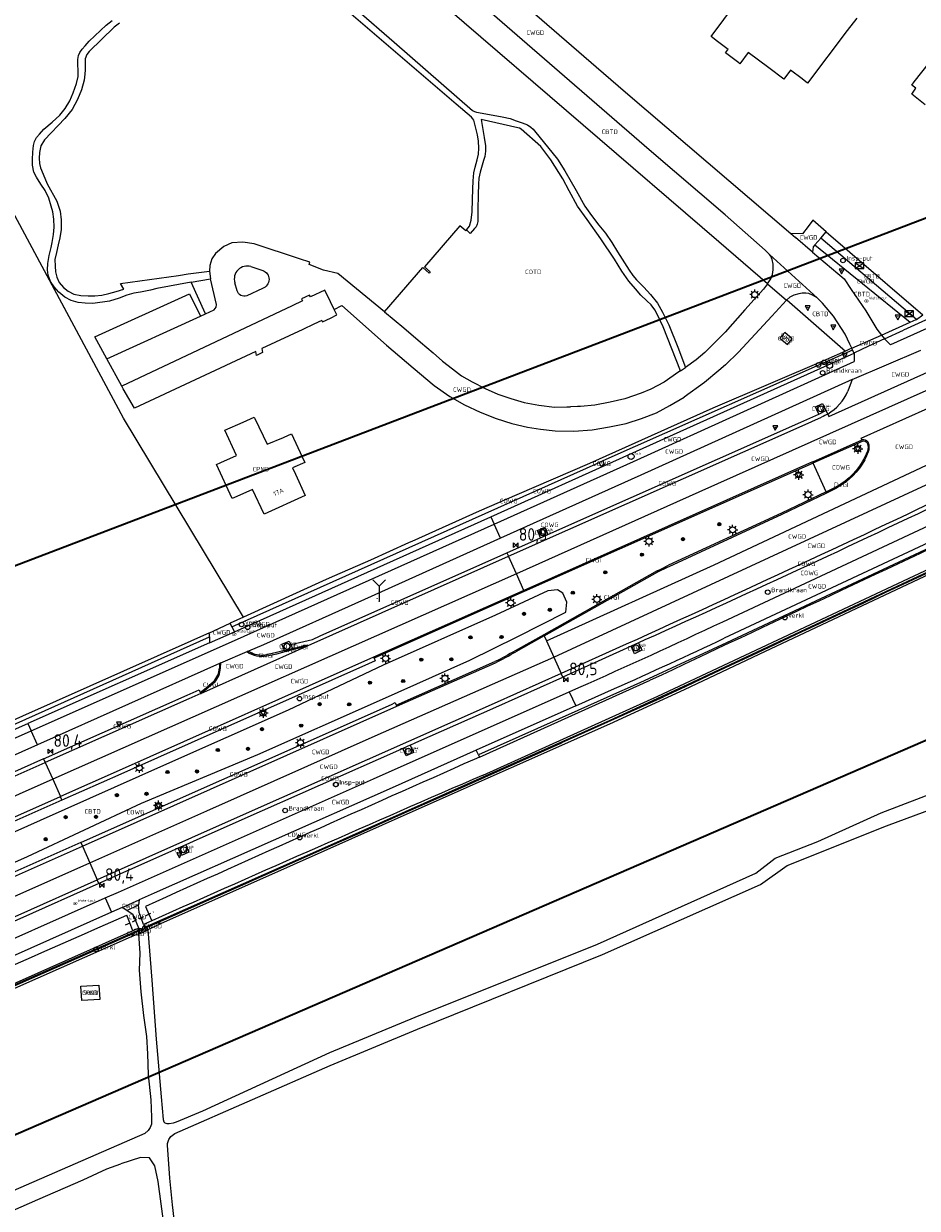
# Model space of a CAD drawing. Extents: x 143041 to 146008, y 457187 to 458337.
# Tile 22 of 31: x 145295 to 145472, y 457922 to 458157. Entities that reach past the tile are written whole.
import ezdxf
from ezdxf.enums import TextEntityAlignment as Align

# ---------------------------------------------------------------- set-up
doc = ezdxf.new("R2010")
doc.units = 0
doc.header["$LTSCALE"] = 4
doc.linetypes.add('STIPPELFIJN', pattern=[0.375, 0.25, -0.125])
doc.linetypes.add('STIPPELGROF', pattern=[0.75, 0.5, -0.25])
doc.layers.get('0').update_dxf_attribs({"linetype": 'CONTINUOUS'})
for name, color, linetype in [('CBTD', 7, 'CONTINUOUS'), ('COTD', 7, 'CONTINUOUS'), ('COWG', 7, 'CONTINUOUS'), ('CPND', 7, 'CONTINUOUS'), ('CWGD', 7, 'CONTINUOUS'), ('CWGI', 7, 'CONTINUOUS'), ('G_BTD', 3, 'CONTINUOUS'), ('G_OTD', 32, 'CONTINUOUS'), ('G_OWG', 6, 'CONTINUOUS'), ('G_PND', 1, 'CONTINUOUS'), ('G_WGD', 7, 'CONTINUOUS'), ('G_WGI', 1, 'CONTINUOUS'), ('G_WTD', 5, 'CONTINUOUS'), ('LKWDUP', 5, 'CONTINUOUS'), ('NAR', 7, 'CONTINUOUS'), ('PPALHM', 10, 'CONTINUOUS'), ('PVGO', 102, 'CONTINUOUS')]:
    doc.layers.add(name, color=color, linetype=linetype)
doc.layers.add('meetgrens', color=10, linetype='STIPPELGROF', lineweight=35)
for name, color, linetype, true_color in [('PBRD', 7, 'CONTINUOUS', 0xbd2877), ('PKST', 7, 'CONTINUOUS', 0xbd2877), ('PPAL', 7, 'CONTINUOUS', 0xbd2877), ('PPUT', 7, 'CONTINUOUS', 0xbd2877)]:
    doc.layers.add(name, color=color, linetype=linetype, true_color=true_color)
doc.styles.add('ISO', font='ISO')
doc.styles.get("Standard").update_dxf_attribs({"font": 'ISO'})

# ---------------------------------------------------------------- blocks, each defined once
blk = doc.blocks.new('lichtmast')
at = {"color": 0}
for p, q in [((-0.6, 0), (-1, 0)), ((-0.71, 0.71), (-0.42, 0.42)), ((0, 0.6), (0, 1)), ((0.42, 0.42), (0.71, 0.71)), ((0.6, 0), (1, 0)), ((-0.42, -0.42), (-0.71, -0.71)), ((0, -0.6), (0, -1)), ((0.42, -0.42), (0.71, -0.71))]:
    blk.add_line(p, q, dxfattribs=at)
blk.add_circle((0, 0), 0.6, dxfattribs=at)
blk = doc.blocks.new('kilometerpaal')
at = {"color": 0}
for p, q in [((-0.44, 0.44), (0.44, -0.44)), ((-0.44, -0.44), (-0.44, 0.44)), ((0.44, 0.44), (-0.44, -0.44)), ((0.44, -0.44), (0.44, 0.44))]:
    blk.add_line(p, q, dxfattribs=at)
at = {"color": 0, "style": 'ISO'}
blk.add_attdef('KILOMETERPAAL', (0.59, 0.87), '', height=2.5, dxfattribs=at)
blk = doc.blocks.new('schk.dwg')
for p, q in [((0.86, 0.56), (-0.86, 0.56)), ((-0.86, 0.56), (-0.86, -0.56)), ((0.86, -0.56), (0.86, 0.56)), ((-0.86, -0.56), (0.86, -0.56))]:
    blk.add_line(p, q)
at = {"linetype": 'Continuous'}
for p, q in [((-0.86, 0.56), (0.86, -0.56)), ((-0.86, -0.56), (0.86, 0.56))]:
    blk.add_line(p, q, dxfattribs=at)
blk = doc.blocks.new('verkeersbord-pl')
at = {"linetype": 'Continuous'}
blk.add_circle((0, 0), 0.03, dxfattribs=at)
blk = doc.blocks.new('verkeersbord')
at = {"color": 0}
for p, q in [((0.5, 0.32), (-0.5, 0.32)), ((-0.5, 0.32), (0, -0.6)), ((0, -0.6), (0.5, 0.32))]:
    blk.add_line(p, q, dxfattribs=at)
blk = doc.blocks.new('verklikker')
at = {"color": 0}
blk.add_circle((0, 0), 0.45, dxfattribs=at)
at = {"color": 0, "style": 'ISO'}
blk.add_attdef('VERKLIKKER', (0.7, 0), '', height=0.9, dxfattribs=at)
blk = doc.blocks.new('waterleidingput')
at = {"linetype": 'ByBlock', "lineweight": -2}
h = blk.add_hatch(color=0, dxfattribs=at)
h.dxf.hatch_style = 1
edge = h.paths.add_edge_path()
edge.add_spline(control_points=[(0.44, 0), (0.44, 0.04), (0.43, 0.09), (0.36, 0.2), (0.28, 0.26), (0.09, 0.32), (-0.02, 0.33), (-0.22, 0.29), (-0.31, 0.24), (-0.42, 0.12), (-0.44, 0.06), (-0.44, -0.06), (-0.42, -0.12), (-0.33, -0.22), (-0.28, -0.26), (-0.1, -0.33), (0.04, -0.33), (0.27, -0.27), (0.37, -0.2), (0.43, -0.08), (0.44, -0.04), (0.44, 0)], knot_values=[0, 0, 0, 0, 0.380029, 0.380029, 1.118666, 1.118666, 1.857303, 1.857303, 2.59594, 2.59594, 3.13294, 3.13294, 3.66994, 3.66994, 4.20694, 4.20694, 5.079565, 5.079565, 5.952189, 5.952189, 6.283185, 6.283185, 6.283185, 6.283185], degree=3, periodic=0)
edge = h.paths.add_edge_path(flags=16)
edge.add_ellipse((0, 0), major_axis=(0.392, 0), ratio=0.689655, start_angle=0, end_angle=360)
h = blk.add_hatch(color=0, dxfattribs=at)
h.dxf.hatch_style = 1
h.paths.add_polyline_path([(-0.05, -0.09, -0.141608), (-0.09, -0.05), (-0.1, -0.09), (-0.17, 0.17), (-0.22, 0.17), (-0.13, -0.17), (-0.08, -0.17)])
at = {"linetype": 'ByBlock', "lineweight": -2, "true_color": 0x104b6e}
h = blk.add_hatch(color=156, dxfattribs=at)
h.dxf.hatch_style = 1
h.paths.add_polyline_path([(0.1, 0, 1), (-0.1, 0, 1)])
at = {"linetype": 'ByBlock', "lineweight": -2}
h = blk.add_hatch(color=0, dxfattribs=at)
h.dxf.hatch_style = 1
h.paths.add_polyline_path([(0.02, 0.17), (-0.03, 0.17), (-0.05, 0.09, -0.269854), (0.05, 0.09)])
h = blk.add_hatch(color=0, dxfattribs=at)
h.dxf.hatch_style = 1
h.paths.add_polyline_path([(0.23, 0.17), (0.17, 0.17), (0.1, -0.09), (0.09, -0.05, -0.141608), (0.05, -0.09), (0.07, -0.17), (0.12, -0.17)])
at = {"color": 0, "linetype": 'ByBlock', "lineweight": -2}
blk.add_attdef('WATERLEIDINGPUT', (0.5, 0.35), '', height=0.5, dxfattribs=at)
blk = doc.blocks.new('kolk')
at = {"color": 0}
blk.add_circle((0, 0), 0.6, dxfattribs=at)
at = {"color": 0, "linetype": 'Continuous', "style": 'ISO'}
blk.add_attdef('KOLK', (-0.04, -0.26), '', height=0.8, dxfattribs=at)
blk = doc.blocks.new('brandkraan')
at = {"color": 0}
blk.add_circle((0, 0), 0.45, dxfattribs=at)
at = {"color": 0, "style": 'ISO'}
blk.add_attdef('BRANDKRAAN', (0.7, 0), '', height=0.9, dxfattribs=at)
blk = doc.blocks.new('klok')
at = {"color": 0}
blk.add_circle((0, 0), 0.45, dxfattribs=at)
at = {"style": 'ISO'}
blk.add_attdef('KLOK', (0.7, 0), '', height=0.9, dxfattribs=at)
blk = doc.blocks.new('boom')
at = {"color": 0}
for radius in [0.315, 0.225, 0.135]:
    blk.add_circle((0, 0), radius, dxfattribs=at)
blk = doc.blocks.new('wegwijzer')
at = {"color": 0}
for q in [(-0.424, 1.424), (0.424, 1.424), (0, 0)]:
    blk.add_line((0, 1), q, dxfattribs=at)
blk = doc.blocks.new('verkeersteller')
at = {"color": 0}
blk.add_circle((0, 0), 0.45, dxfattribs=at)

msp = doc.modelspace()

# ---------------------------------------------------------------- linework, layer by layer
at = {"layer": 'G_BTD', "linetype": 'Continuous', "transparency": 33554687}
for points in [[(145703.247, 458155.041), (145625.304, 458118.135), (145541, 458078.449), (145494.197, 458056.486), (145440.915, 458031.413), (145426.15, 458024.436), (145411.324, 458017.589), (145371.732, 458000), (145343.085, 457987.274), (145322.397, 457978.042)], [(145316.432, 457975.405), (145256.771, 457949.029), (145184.067, 457916.841)]]:
    msp.add_lwpolyline(points, dxfattribs=at)
at = {"layer": 'G_OTD', "linetype": 'Continuous', "transparency": 33554687}
for points in [[(145432.985, 458113.265), (145379.161, 458159.584)], [(145434.762, 458151.32), (145434.861, 458151.451), (145432.744, 458153.055), (145431.472, 458154.018), (145436.49, 458160.748)], [(145460.396, 458157.668), (145458.477, 458155.21), (145450.621, 458144.794), (145449.542, 458145.607), (145447.225, 458147.355), (145445.873, 458145.56), (145442.917, 458147.785), (145438.844, 458150.852), (145437.174, 458148.632), (145436.957, 458148.795), (145434.343, 458150.765), (145434.762, 458151.32)], [(145473.947, 458140.48), (145471.272, 458142.596), (145472.111, 458143.807), (145471.289, 458144.407), (145471.791, 458145.054), (145474.782, 458148.904)], [(145338.693, 458038.841), (145314.918, 458078.284), (145291.429, 458122.06)], [(145382.92, 458115.65), (145382.784, 458115.492), (145381.632, 458116.485), (145374.599, 458108.332), (145375.75, 458107.339), (145375.541, 458107.097), (145374.282, 458108.183)], [(145454.323, 458115.274), (145459.022, 458111.268), (145473.49, 458098.844)], [(145442.691, 458104.958), (145432.985, 458113.265)], [(145366.671, 458099.413), (145374.282, 458108.183)], [(145331.151, 458099.014), (145328.309, 458105.28)], [(145311.622, 458090.068), (145309.215, 458094.469), (145327.973, 458102.985), (145330.203, 458098.58)], [(145446.485, 458101.769), (145458.133, 458091.624)], [(145354.22, 458097.672), (145354.351, 458097.4), (145355.938, 458098.164), (145357.225, 458098.784), (145356.689, 458099.892)], [(145350.459, 458095.912), (145342.329, 458092.106), (145342.46, 458091.322)], [(145352.662, 458096.943), (145350.459, 458095.912)], [(145354.22, 458097.672), (145352.662, 458096.943)], [(145342.46, 458091.322), (145341.271, 458090.759), (145341.132, 458091.552), (145317.061, 458080.278), (145314.858, 458084.153), (145314.568, 458084.683)]]:
    msp.add_lwpolyline(points, dxfattribs=at)
at = {"layer": 'G_OWG', "linetype": 'Continuous', "transparency": 33554687}
for points in [[(145724.691, 458165.591), (145670.693, 458140.035), (145537.466, 458077.338), (145426.714, 458025.424), (145411.41, 458018.329), (145354.201, 457992.806), (145319.087, 457977.246)], [(145635.636, 458128.082), (145590.665, 458106.981), (145508.516, 458068.434), (145502.098, 458065.413), (145480.175, 458055.096), (145434.514, 458033.739), (145431.799, 458032.47), (145429.08, 458031.207), (145426.359, 458029.949), (145423.635, 458028.697), (145420.908, 458027.451), (145418.179, 458026.211), (145415.447, 458024.976), (145412.712, 458023.747), (145405.021, 458020.318), (145385.301, 458011.523)], [(145472.2, 458097.905), (145473.49, 458098.844)], [(145465.261, 458094.81), (145470.955, 458097.338)], [(145458.133, 458091.624), (145454.221, 458089.895), (145431.844, 458080.32), (145407.324, 458069.34), (145392.905, 458063.099), (145385.486, 458059.888), (145372.07, 458053.858), (145371.905, 458053.784), (145371.463, 458053.585), (145363.88, 458050.177), (145356.784, 458047.061), (145355.099, 458046.324), (145338.693, 458038.841)], [(145459.56, 458091.803), (145409.98, 458069.828)], [(145459.379, 458092.181), (145458.805, 458091.924), (145458.133, 458091.624)], [(145399.076, 458055.23), (145449.268, 458077.526), (145452.825, 458079.12)], [(145452.825, 458079.12), (145452.162, 458080.582), (145453.601, 458081.25), (145454.256, 458079.838)], [(145452.825, 458079.12), (145454.256, 458079.838)], [(145454.256, 458079.838), (145454.611, 458079.141)], [(145409.98, 458069.828), (145410.288, 458069.095), (145409.653, 458068.744), (145409.295, 458069.49)], [(145409.98, 458069.828), (145409.295, 458069.49)], [(145336.406, 458036.91), (145409.295, 458069.49)], [(145451.713, 458069.417), (145451.618, 458069.626)], [(145454.319, 458063.719), (145451.713, 458069.417)], [(145454.411, 458063.508), (145454.319, 458063.719)], [(145397.616, 458054.581), (145397.009, 458056.015), (145398.461, 458056.664), (145399.076, 458055.23)], [(145390.963, 458051.619), (145397.616, 458054.581)], [(145397.616, 458054.581), (145399.076, 458055.23)], [(145348.073, 458033.414), (145352.395, 458034.411), (145353.893, 458035.113), (145390.963, 458051.619)], [(145390.963, 458051.619), (145391.281, 458050.91)], [(145273.108, 457981.221), (145295.821, 457991.326), (145318.486, 458001.911), (145341.517, 458011.593), (145365.674, 458022.328), (145383.598, 458030.293), (145392.992, 458034.953), (145402.686, 458039.851), (145402.833, 458041.816), (145402.032, 458043.619), (145401.006, 458044.291), (145399.08, 458044.045), (145388.723, 458039.229), (145366.421, 458029.32), (145347.58, 458020.393), (145322.854, 458009.406), (145298.371, 457998.527), (145284.527, 457992.375)], [(145338.693, 458038.841), (145336.045, 458037.633)], [(145152.902, 457954.89), (145156.154, 457956.35), (145181.137, 457967.326), (145331.932, 458034.908)], [(145331.795, 458035.694), (145330.2, 458034.967), (145328.287, 458034.095), (145288.121, 458016.195), (145248.129, 457998.442), (145210.939, 457981.849), (145205.445, 457979.328), (145196.42, 457975.111), (145180.632, 457967.952)], [(145346.855, 458032.229), (145346.293, 458033.465), (145347.753, 458034.1), (145348.073, 458033.414)], [(145346.951, 458032.017), (145346.855, 458032.229)], [(145348.073, 458033.414), (145348.436, 458032.626)], [(145348.436, 458032.626), (145348.524, 458032.434)], [(145415.589, 458033.056), (145414.773, 458032.67), (145402.049, 458026.941)], [(145417.064, 458033.717), (145417.711, 458032.266), (145416.271, 458031.593), (145415.589, 458033.056)], [(145417.064, 458033.717), (145415.589, 458033.056)], [(145418.334, 458034.31), (145417.064, 458033.717)], [(145364.619, 458030.677), (145364.826, 458030.177), (145363.527, 458029.592), (145314.382, 458007.712), (145302.691, 458002.526)], [(145364.527, 458030.888), (145364.619, 458030.677)], [(145402.049, 458026.941), (145401.727, 458027.658)], [(145371.781, 458013.449), (145372.885, 458013.956), (145388.752, 458020.954), (145402.049, 458026.941)], [(145299.057, 458010.72), (145327.518, 458023.356), (145329.892, 458024.431), (145330.118, 458023.903)], [(145321.552, 457978.195), (145331.395, 457982.552), (145339.744, 457986.247), (145340.652, 457986.651), (145353.265, 457992.255), (145360.345, 457995.401), (145361.233, 457995.797), (145365.594, 457997.74), (145370.642, 457999.99), (145371.849, 458000.529), (145380.932, 458004.585), (145401.504, 458013.802), (145401.845, 458013.956), (145422.063, 458023.049)], [(145330.118, 458023.903), (145330.226, 458023.716)], [(145306.407, 457994.144), (145317.285, 457998.974), (145368.073, 458021.528), (145368.813, 458021.877), (145369.025, 458021.386)], [(145369.025, 458021.386), (145369.035, 458021.363), (145369.109, 458021.172)], [(145371.781, 458013.449), (145370.33, 458012.807)], [(145371.781, 458013.449), (145372.445, 458011.972), (145370.951, 458011.356), (145370.33, 458012.807)], [(145370.33, 458012.807), (145369.436, 458012.396), (145338.384, 457998.645), (145328.712, 457994.343), (145327.27, 457993.664)], [(145385.301, 458011.523), (145384.893, 458012.436)], [(145385.301, 458011.523), (145385.502, 458011.073)], [(145299.057, 458010.72), (145290.119, 458006.752), (145288.783, 458006.194)], [(145299.057, 458010.72), (145299.381, 458009.989)], [(145302.691, 458002.526), (145254.985, 457981.365), (145252.429, 457980.14), (145252.168, 457980.696)], [(145302.691, 458002.526), (145302.369, 458003.251)], [(145306.407, 457994.144), (145257.591, 457972.467), (145256.378, 457971.948), (145256.624, 457971.434)], [(145306.407, 457994.144), (145306.73, 457993.415)], [(145325.769, 457993.008), (145324.396, 457992.399), (145310.019, 457985.999)], [(145327.27, 457993.664), (145327.887, 457992.185), (145326.404, 457991.576), (145325.769, 457993.008)], [(145327.27, 457993.664), (145325.769, 457993.008)], [(145310.019, 457985.999), (145294.339, 457979.019), (145283.432, 457974.218), (145281.845, 457973.521)], [(145310.019, 457985.999), (145309.692, 457986.736)], [(145320.543, 457978.602), (145318.862, 457977.88)], [(145318.078, 457976.799), (145259.277, 457950.891), (145181.024, 457916.435)], [(145183.345, 457917.097), (145207.312, 457927.78), (145316.957, 457976.133)], [(145317.943, 457977.116), (145316.776, 457976.606)]]:
    msp.add_lwpolyline(points, dxfattribs=at)
for points in [[(145703.765, 458155.559, -0.0006322), (145422.063, 458023.049)], [(145482.508, 458064.118, -0.0058039), (145418.334, 458034.31)]]:
    msp.add_lwpolyline(points, format="xyb", dxfattribs=at)
at = {"layer": 'G_PND', "linetype": 'Continuous', "transparency": 33554687}
for points in [[(145445.122, 458094.171), (145446.609, 458092.9), (145447.588, 458094.037), (145446.11, 458095.309), (145445.122, 458094.171)], [(145350.864, 458069.54), (145348.445, 458068.433), (145348.997, 458067.227), (145350.953, 458062.956), (145342.79, 458059.251), (145340.492, 458064.17), (145337.374, 458062.776), (145336.445, 458062.36), (145333.335, 458069.153), (145334.212, 458069.546), (145337.289, 458070.924), (145335.017, 458075.909), (145338.623, 458077.541), (145340.825, 458078.538), (145340.96, 458078.254)], [(145340.96, 458078.254), (145343.387, 458073.135), (145346.641, 458074.511)], [(145346.641, 458074.511), (145346.748, 458074.556), (145348.249, 458075.191), (145350.351, 458070.649), (145350.864, 458069.54)], [(145310.181, 457962.996), (145306.653, 457962.799), (145306.441, 457965.635), (145310.025, 457965.861), (145310.181, 457962.996)]]:
    msp.add_lwpolyline(points, dxfattribs=at)
at = {"layer": 'G_WGD', "linetype": 'Continuous', "transparency": 33554687}
for points in [[(145382.608, 458163.281), (145379.16, 458166.051), (145341.22, 458198.882), (145327.351, 458210.769), (145331.038, 458215.088), (145358.279, 458191.542), (145363.8, 458186.77), (145371.766, 458179.885), (145389.718, 458164.382), (145396.459, 458158.562), (145410.128, 458146.76), (145414.494, 458143.013), (145447.304, 458114.952)], [(145443.069, 458110.774), (145442.215, 458111.627), (145434.246, 458118.659), (145419.215, 458131.58), (145382.608, 458163.281)], [(145361.117, 458159.391), (145368.614, 458152.912), (145384.117, 458139.354), (145384.53, 458139.123), (145384.936, 458139.009), (145387.533, 458138.557), (145390.025, 458138.087), (145391.619, 458137.744), (145392.77, 458137.297), (145394.007, 458136.91), (145395.065, 458136.476), (145395.704, 458136.052), (145396.155, 458135.663), (145396.419, 458135.322), (145400.983, 458129.683), (145402.45, 458127.36), (145404.685, 458123.471), (145406.4, 458120.402), (145407.746, 458118.494), (145409.198, 458116.625), (145410.499, 458115.022), (145411.772, 458113.136), (145412.88, 458111.318), (145415.21, 458107.689), (145415.938, 458106.634), (145416.65, 458105.768), (145417.366, 458105.07), (145418.122, 458104.318), (145419.427, 458102.872), (145420.83, 458101.12), (145421.834, 458099.356), (145423.059, 458096.823), (145424.887, 458092.368), (145426.401, 458088.364)], [(145328.309, 458105.28), (145321.482, 458104.07), (145320.247, 458103.681), (145318.238, 458103.332), (145316.934, 458103.103), (145315.541, 458102.697), (145314.008, 458102.106), (145312.087, 458101.504), (145308.798, 458101.062), (145307.269, 458101.099), (145305.911, 458101.238), (145304.497, 458101.67), (145303.277, 458102.308), (145302.067, 458103.343), (145301.128, 458104.351), (145300.442, 458105.415), (145299.981, 458106.683), (145299.84, 458107.755), (145299.87, 458109.011), (145300.139, 458110.555), (145300.525, 458112.2), (145300.717, 458113.17), (145301.008, 458114.776), (145301.127, 458116.208), (145301.082, 458117.801), (145300.876, 458119.23), (145300.517, 458120.37), (145300.054, 458121.974), (145299.347, 458123.468), (145298.499, 458124.756), (145297.663, 458126.128), (145297.133, 458127.136), (145296.863, 458128.504), (145296.849, 458129.657), (145296.936, 458131.058), (145297.043, 458132.407), (145297.261, 458133.177), (145297.636, 458133.974), (145298.199, 458134.683), (145299.059, 458135.615), (145300.739, 458137.04), (145302.24, 458138.448), (145303.35, 458139.72), (145304.246, 458141.237), (145304.936, 458142.854), (145305.6, 458144.723), (145305.906, 458146.109), (145305.915, 458147.313), (145305.839, 458148.498), (145305.863, 458149.482), (145305.997, 458150.233), (145306.264, 458150.855), (145306.678, 458151.526), (145307.26, 458152.192), (145308.1, 458153.104), (145311.446, 458156.268), (145312.664, 458157.233)], [(145314.084, 458156.654), (145313.029, 458155.915), (145308.113, 458151.082), (145307.626, 458150.444), (145307.271, 458149.626), (145307.286, 458148.547), (145307.278, 458147.395), (145307.196, 458146.59), (145307.061, 458145.368), (145306.553, 458143.453), (145305.772, 458141.535), (145304.707, 458139.519), (145303.27, 458137.742), (145299.196, 458133.506), (145298.518, 458132.329), (145298.235, 458131.047), (145298.174, 458129.876), (145298.254, 458128.858), (145298.421, 458127.995), (145298.934, 458126.704), (145299.756, 458124.778), (145301.652, 458121.379), (145302.304, 458119.352), (145302.535, 458117.681), (145302.508, 458115.734), (145302.248, 458114.106), (145301.94, 458112.679), (145301.579, 458111.19), (145301.294, 458109.804), (145301.313, 458108.484), (145301.421, 458107.329), (145301.657, 458106.255), (145302.165, 458105.226), (145303.021, 458104.252), (145303.914, 458103.518), (145305.031, 458102.925), (145306.448, 458102.617), (145307.871, 458102.561), (145309.212, 458102.581), (145310.587, 458102.704), (145311.988, 458103.015), (145313.422, 458103.42), (145314.943, 458103.906), (145314.291, 458105.006), (145325.792, 458106.613), (145327.741, 458106.956), (145331.949, 458107.5)], [(145382.92, 458115.65), (145382.986, 458115.727), (145383.573, 458116.397), (145383.864, 458117.574), (145384.062, 458119.234), (145384.142, 458121.662), (145384.193, 458123.724), (145384.255, 458125.378), (145384.43, 458126.965), (145384.668, 458128.133), (145385.049, 458129.558), (145385.318, 458130.714), (145385.421, 458131.906), (145385.307, 458133.239), (145385.119, 458134.542), (145384.426, 458137.419), (145384.233, 458137.696), (145383.958, 458137.996), (145380.89, 458140.596), (145359.607, 458158.884)], [(145425.387, 458087.682), (145421.95, 458096.41), (145420.856, 458098.783), (145420.294, 458099.802), (145419.607, 458100.794), (145418.736, 458101.59), (145417.518, 458102.741), (145416.449, 458103.982), (145415.134, 458105.481), (145413.781, 458107.504), (145412.289, 458109.866), (145409.571, 458113.903), (145406.858, 458117.719), (145404.954, 458120.374), (145403.332, 458123.4), (145402.071, 458125.808), (145399.685, 458129.578), (145397.715, 458132.221), (145393.82, 458135.679), (145393.447, 458135.856), (145393.145, 458135.937), (145385.853, 458137.541), (145386.467, 458133.985), (145386.699, 458132.335), (145386.694, 458131.288), (145386.552, 458130.202), (145386.344, 458129.411), (145386.049, 458128.476), (145385.69, 458127.112), (145385.421, 458125.956), (145385.328, 458124.723), (145385.288, 458122.66), (145385.214, 458119.677), (145385.178, 458117.342), (145385.06, 458116.811), (145384.837, 458116.293), (145384.556, 458115.912), (145383.672, 458114.918), (145382.92, 458115.65)], [(145451.64, 458117.562), (145450.744, 458116.311), (145449.595, 458114.912), (145447.304, 458114.952)], [(145454.323, 458115.274), (145451.64, 458117.562)], [(145447.304, 458114.952), (145448.232, 458114.18)], [(145453.214, 458114.011), (145454.323, 458115.274)], [(145511.086, 458114.892), (145474.016, 458097.762), (145469.658, 458095.8)], [(145366.671, 458099.413), (145357.422, 458107.047), (145354.57, 458107.707), (145351.717, 458108.787), (145351.873, 458109.236), (145349.795, 458109.942), (145340.806, 458112.868), (145338.599, 458113.213), (145336.371, 458113.105), (145334.776, 458112.357), (145333.169, 458110.965), (145332.45, 458109.934), (145332.039, 458108.628), (145331.949, 458107.5)], [(145451.62, 458111.247), (145448.232, 458114.18)], [(145452.042, 458112.717), (145451.717, 458112.326), (145451.62, 458111.247)], [(145452.042, 458112.717), (145453.214, 458114.011)], [(145452.042, 458112.717), (145470.955, 458097.338)], [(145472.2, 458097.905), (145453.214, 458114.011)], [(145442.83, 458105.145), (145443.341, 458105.94), (145443.64, 458106.815), (145443.799, 458107.762), (145443.762, 458108.866), (145443.575, 458109.819), (145443.294, 458110.457), (145443.069, 458110.774)], [(145452.491, 458102.197), (145443.069, 458110.774)], [(145451.62, 458111.247), (145457.9, 458105.958), (145459.278, 458103.814), (145462.184, 458099.613), (145464.324, 458095.969), (145465.261, 458094.81)], [(145331.949, 458107.5), (145332.141, 458105.924)], [(145340.186, 458108.372), (145342.51, 458107.625)], [(145328.309, 458105.28), (145332.141, 458105.924)], [(145331.151, 458099.014), (145332.897, 458099.795), (145333.254, 458100.321), (145333.377, 458100.893), (145332.141, 458105.924)], [(145337.472, 458103.595), (145336.996, 458105.169)], [(145442.691, 458104.958), (145441.901, 458103.89), (145438.2, 458099.802), (145434.288, 458095.399), (145430.229, 458091.346), (145428.502, 458089.914), (145426.401, 458088.364)], [(145442.691, 458104.958), (145442.83, 458105.145)], [(145442.691, 458104.958), (145446.455, 458101.736)], [(145356.689, 458099.892), (145355.947, 458101.425), (145354.83, 458103.735), (145351.965, 458102.355), (145351.78, 458102.739), (145350.224, 458102.006), (145350.432, 458101.575), (145348.334, 458100.587), (145314.568, 458084.683)], [(145342.499, 458104.047), (145339.355, 458102.613)], [(145452.491, 458102.197), (145451.607, 458102.728), (145450.871, 458103.038), (145450.274, 458103.137), (145449.539, 458103.115), (145448.87, 458103.009), (145447.913, 458102.723), (145447.063, 458102.298), (145446.485, 458101.769)], [(145356.689, 458099.892), (145358.236, 458100.65), (145367.092, 458092.828), (145372.385, 458088.288), (145376.552, 458084.802), (145379.63, 458082.611), (145382.543, 458080.978), (145385.627, 458079.478), (145388.833, 458078.236), (145391.962, 458077.258), (145395.075, 458076.522), (145397.621, 458076.124), (145400.547, 458075.821), (145404.252, 458075.741), (145407.873, 458076.008), (145411.322, 458076.583), (145414.649, 458077.265), (145417.669, 458078.249), (145420.65, 458079.38), (145423.316, 458080.854), (145426.131, 458082.473)], [(145446.455, 458101.736), (145443.556, 458098.543), (145436.891, 458091.389), (145434.311, 458088.885), (145433.016, 458087.741), (145430.149, 458085.365), (145426.131, 458082.473)], [(145446.485, 458101.769), (145446.455, 458101.736)], [(145459.379, 458092.181), (145458.973, 458093.027), (145458.066, 458094.996), (145455.773, 458098.533), (145453.566, 458101.162), (145452.491, 458102.197)], [(145485.352, 458101.063), (145467.095, 458092.868), (145465.847, 458094.085)], [(145311.622, 458090.068), (145330.203, 458098.58)], [(145330.203, 458098.58), (145331.151, 458099.014)], [(145366.671, 458099.413), (145370.528, 458096.231), (145373.84, 458093.364), (145376.323, 458091.249), (145378.199, 458089.611), (145380.152, 458088.086), (145381.973, 458086.743), (145384.079, 458085.518), (145386.645, 458084.218), (145389.141, 458083.089), (145391.769, 458082.196), (145394.379, 458081.43), (145397.278, 458080.888), (145400.38, 458080.518), (145402.841, 458080.531), (145403.589, 458080.555)], [(145470.955, 458097.338), (145472.15, 458097.869)], [(145472.15, 458097.869), (145472.2, 458097.905)], [(145465.847, 458094.085), (145469.658, 458095.8)], [(145454.611, 458079.141), (145454.832, 458078.651), (145474.986, 458087.714), (145488.592, 458094.159)], [(145459.379, 458092.181), (145465.261, 458094.81)], [(145465.847, 458094.085), (145462.572, 458092.552), (145459.894, 458091.298), (145459.832, 458091.237)], [(145465.261, 458094.81), (145465.847, 458094.085)], [(145387.749, 458058.773), (145415.381, 458071.186), (145459.254, 458090.944)], [(145459.254, 458090.944), (145459.832, 458091.237)], [(145459.56, 458091.803), (145459.379, 458092.181)], [(145459.479, 458085.997), (145473.091, 458091.837)], [(145459.832, 458091.237), (145459.56, 458091.803)], [(145459.832, 458091.237), (145459.873, 458089.579)], [(145314.568, 458084.683), (145311.622, 458090.068)], [(145388.406, 458057.311), (145416.057, 458069.728), (145459.873, 458089.579)], [(145485.193, 458088.67), (145429.057, 458063.607), (145392.845, 458047.428)], [(145425.387, 458087.682), (145425.066, 458087.475), (145422.151, 458085.47), (145419.54, 458084.058), (145417.584, 458083.299), (145414.371, 458082.153), (145411.443, 458081.481), (145408.392, 458080.918), (145405.546, 458080.621), (145404.973, 458080.601)], [(145425.387, 458087.682), (145426.401, 458088.364)], [(145459.479, 458085.997), (145417.509, 458067.028), (145389.675, 458054.486)], [(145459.479, 458085.997), (145458.598, 458083.652)], [(145461.424, 458073.999), (145461.242, 458074.343), (145478.94, 458082.305)], [(145404.973, 458080.601), (145403.589, 458080.555)], [(145391.281, 458050.91), (145449.517, 458076.807), (145453.401, 458078.545)], [(145398.81, 458034.153), (145432.051, 458049.187), (145490.42, 458076.617), (145489.969, 458077.811)], [(145400.267, 458030.907), (145497.271, 458075.793)], [(145451.618, 458069.626), (145451.651, 458069.641), (145461.424, 458073.999)], [(145462.689, 458073.337), (145462.615, 458073.531)], [(145462.167, 458070.467), (145462.72, 458071.703)], [(145451.618, 458069.626), (145394.322, 458044.141)], [(145433.803, 458037.927), (145500.375, 458069.074)], [(145501.672, 458066.318), (145479.75, 458056.001), (145434.09, 458034.645)], [(145423.13, 458048.913), (145445.573, 458059.268), (145454.411, 458063.508)], [(145454.411, 458063.508), (145456.42, 458064.484)], [(145336.896, 458035.927), (145387.749, 458058.773)], [(145387.749, 458058.773), (145388.406, 458057.311)], [(145296.586, 458016.294), (145336.942, 458034.2), (145388.406, 458057.311)], [(145389.675, 458054.486), (145388.406, 458057.311)], [(145389.675, 458054.486), (145362.725, 458042.342), (145342.692, 458033.34), (145339.685, 458032.116)], [(145351.51, 458033.225), (145391.281, 458050.91)], [(145392.845, 458047.428), (145391.281, 458050.91)], [(145392.845, 458047.428), (145300.853, 458006.67)], [(145394.322, 458044.141), (145392.845, 458047.428)], [(145398.366, 458035.14), (145420.892, 458047.814)], [(145394.322, 458044.141), (145364.527, 458030.888)], [(145331.795, 458035.694), (145336.045, 458037.633)], [(145336.406, 458036.91), (145336.045, 458037.633)], [(145336.406, 458036.91), (145336.896, 458035.927)], [(145331.795, 458035.694), (145331.929, 458035.4)], [(145331.932, 458034.908), (145331.929, 458035.4)], [(145331.932, 458034.908), (145331.94, 458033.726)], [(145331.94, 458033.726), (145336.896, 458035.927)], [(145398.366, 458035.14), (145392.719, 458031.963)], [(145398.366, 458035.14), (145398.81, 458034.153)], [(145331.94, 458033.726), (145295.935, 458017.761)], [(145330.226, 458023.716), (145351.51, 458033.225)], [(145339.685, 458032.116), (145339.416, 458032.008)], [(145346.951, 458032.017), (145348.524, 458032.434)], [(145348.524, 458032.434), (145351.51, 458033.225)], [(145398.81, 458034.153), (145400.267, 458030.907)], [(145414.643, 458033.459), (145401.727, 458027.658)], [(145364.527, 458030.888), (145314.057, 458008.443), (145302.369, 458003.251)], [(145308.192, 457990.119), (145331.438, 458000.442), (145364.811, 458015.276), (145400.267, 458030.907)], [(145334.187, 458029.763), (145333.956, 458029.618)], [(145334.145, 458028.736), (145334.187, 458029.763)], [(145334.187, 458029.763), (145339.416, 458032.008)], [(145343.34, 458031.139), (145345.313, 458031.583), (145346.951, 458032.017)], [(145369.109, 458021.172), (145388.673, 458029.81)], [(145400.267, 458030.907), (145401.727, 458027.658)], [(145333.956, 458029.618), (145297.826, 458013.496)], [(145401.727, 458027.658), (145388.426, 458021.685), (145338.059, 457999.376), (145309.692, 457986.736)], [(145330.226, 458023.716), (145332.932, 458025.921)], [(145330.226, 458023.716), (145327.845, 458022.626), (145299.381, 458009.989)], [(145311.287, 457983.139), (145313.88, 457984.291), (145364.467, 458006.748), (145403.345, 458024.056)], [(145403.345, 458024.056), (145405.261, 458024.909)], [(145403.345, 458024.056), (145404.614, 458021.231)], [(145404.614, 458021.231), (145412.304, 458024.66)], [(145306.73, 457993.415), (145317.61, 457998.243), (145369.109, 458021.172)], [(145404.614, 458021.231), (145384.893, 458012.436)], [(145204.77, 457977.219), (145230.453, 457988.725), (145295.935, 458017.761)], [(145205.429, 457975.754), (145231.002, 457987.221), (145263.068, 458001.422), (145296.586, 458016.294)], [(145295.935, 458017.761), (145296.586, 458016.294)], [(145297.826, 458013.496), (145296.586, 458016.294)], [(145297.826, 458013.496), (145259.888, 457996.568), (145206.678, 457972.967)], [(145384.893, 458012.436), (145368.206, 458004.994), (145320.988, 457984.106), (145317.991, 457982.771)], [(145208.227, 457969.513), (145239.597, 457983.433), (145290.444, 458006.021), (145299.381, 458009.989)], [(145299.381, 458009.989), (145300.853, 458006.67)], [(145300.853, 458006.67), (145287.469, 458000.741), (145209.758, 457966.097)], [(145300.853, 458006.67), (145302.369, 458003.251)], [(145319.751, 457976.804), (145320.542, 457966.84), (145321.384, 457955.089), (145322.37, 457943.658), (145322.773, 457939.176), (145322.867, 457938.744), (145323.091, 457938.497), (145323.487, 457938.414), (145323.937, 457938.403), (145324.82, 457938.539), (145325.401, 457938.723), (145330.619, 457940.91), (145355.832, 457952.47), (145372.732, 457959.488), (145408.938, 457973.973), (145440.366, 457988.075), (145444.16, 457991.009), (145452.648, 457994.327), (145465.213, 458000), (145480.201, 458005.762)], [(145252.09, 457980.917), (145302.369, 458003.251)], [(145324.947, 457919.42), (145324.65, 457922.245), (145324.078, 457927.517), (145323.633, 457934.116), (145323.65, 457934.409), (145323.859, 457935.221), (145324.292, 457935.807), (145325.051, 457936.438), (145355.894, 457949.881), (145373.255, 457957.081), (145409.957, 457971.945), (145441.253, 457985.79), (145446.557, 457989.589), (145466.294, 457997.414), (145479.276, 458002.278)], [(145256.703, 457971.217), (145306.73, 457993.415)], [(145306.73, 457993.415), (145308.192, 457990.119)], [(145217.17, 457949.571), (145232.026, 457956.258), (145289.002, 457981.598), (145308.192, 457990.119)], [(145308.192, 457990.119), (145309.692, 457986.736)], [(145218.646, 457946.277), (145235.746, 457953.869), (145294.014, 457979.75), (145309.692, 457986.736)], [(145220.258, 457942.682), (145253.688, 457957.525), (145282.695, 457970.438), (145311.287, 457983.139)], [(145311.287, 457983.139), (145312.529, 457980.338)], [(145314.625, 457981.272), (145317.991, 457982.771)], [(145317.991, 457982.771), (145317.896, 457981.747)], [(145312.529, 457980.338), (145259.545, 457956.738), (145221.513, 457939.884)], [(145314.625, 457981.272), (145312.529, 457980.338)], [(145315.551, 457980.658), (145314.625, 457981.272)], [(145315.551, 457980.658), (145317.896, 457981.747)], [(145317.943, 457977.116), (145317.271, 457978.698), (145316.806, 457979.793), (145315.551, 457980.658)], [(145318.862, 457977.88), (145318.39, 457979.213), (145318.013, 457980.276), (145317.896, 457981.747)], [(145319.13, 457977.125), (145321.552, 457978.195)], [(145322.397, 457978.042), (145319.751, 457976.804)], [(145322.397, 457978.042), (145322.181, 457978.046), (145321.966, 457978.073), (145321.756, 457978.123), (145321.552, 457978.195)], [(145317.859, 457975.985), (145318.118, 457972.168), (145318.036, 457968.829), (145318.327, 457964.486), (145318.871, 457959.811), (145319.439, 457955.629), (145319.668, 457952.177), (145319.797, 457948.068), (145320.303, 457943.101), (145320.46, 457939.672), (145320.425, 457938.27), (145320.198, 457937.563), (145319.797, 457936.986), (145319.144, 457936.416), (145291.499, 457924.381), (145267.107, 457912.979), (145242.939, 457901.728), (145225.326, 457894.254), (145206.632, 457886.122)], [(145316.432, 457975.405), (145316.597, 457975.56), (145316.741, 457975.735), (145316.862, 457975.927), (145316.957, 457976.133)], [(145317.859, 457975.985), (145316.432, 457975.405)], [(145318.139, 457976.654), (145316.957, 457976.133)], [(145318.139, 457976.654), (145317.859, 457975.985)], [(145317.859, 457975.985), (145318.65, 457976.306), (145319.321, 457976.602)], [(145318.078, 457976.799), (145317.943, 457977.116)], [(145318.139, 457976.654), (145318.078, 457976.799)], [(145318.139, 457976.654), (145319.13, 457977.125)], [(145318.862, 457977.88), (145319.087, 457977.246)], [(145319.087, 457977.246), (145319.13, 457977.125)], [(145319.13, 457977.125), (145319.321, 457976.602)], [(145319.321, 457976.602), (145319.751, 457976.804)], [(145323.837, 457911.589), (145321.795, 457926.868), (145321.132, 457929.965), (145320.025, 457931.587), (145318.293, 457931.661), (145314.344, 457930.365)], [(145208.457, 457883.261), (145226.289, 457890.995), (145235.895, 457895.125), (145284.584, 457917.471), (145297.9, 457923.285), (145306.861, 457927.198), (145311.617, 457929.364), (145314.344, 457930.365)]]:
    msp.add_lwpolyline(points, dxfattribs=at)
for points in [[(145340.186, 458108.372, 0.6086348), (145336.996, 458105.169)], [(145342.51, 458107.625, -0.7045838), (145342.499, 458104.047)], [(145339.355, 458102.613, -0.4652497), (145337.472, 458103.595)], [(145454.611, 458079.141, 0.160742), (145458.598, 458083.652)], [(145454.611, 458079.141, -0.0351407), (145453.401, 458078.545)], [(145462.615, 458073.531, 0.3610505), (145461.424, 458073.999)], [(145462.72, 458071.703, 0.186661), (145462.689, 458073.337)], [(145461.959, 458070.057, -0.1486229), (145456.42, 458064.484)], [(145461.959, 458070.057, 0.0097273), (145462.167, 458070.467)], [(145483.169, 458065.297, -0.0051041), (145414.643, 458033.459)], [(145420.892, 458047.814, -0.0111218), (145423.13, 458048.913)], [(145405.261, 458024.909, 0.0062207), (145433.803, 458037.927)], [(145412.304, 458024.66, 0.0042579), (145434.09, 458034.645)], [(145339.416, 458032.008, 0.2066983), (145343.34, 458031.139)], [(145388.673, 458029.81, 0.0150295), (145392.719, 458031.963)], [(145332.932, 458025.921, 0.1801751), (145334.145, 458028.736)]]:
    msp.add_lwpolyline(points, format="xyb", dxfattribs=at)
at = {"layer": 'G_WGI', "linetype": 'Continuous', "transparency": 33554687}
for points in [[(145451.713, 458069.417), (145451.744, 458069.431), (145461.506, 458073.784)], [(145462.406, 458073.433), (145462.475, 458073.252)], [(145462.507, 458071.789), (145461.959, 458070.564)], [(145451.713, 458069.417), (145394.416, 458043.931), (145364.619, 458030.677)], [(145454.319, 458063.719), (145445.475, 458059.476), (145423.033, 458049.122)], [(145454.319, 458063.719), (145456.315, 458064.689)], [(145420.783, 458048.016), (145398.271, 458035.35), (145392.606, 458032.163)], [(145339.685, 458032.116), (145340.3, 458031.748)], [(145346.855, 458032.229), (145345.259, 458031.806), (145343.295, 458031.354)], [(145346.855, 458032.229), (145348.436, 458032.626)], [(145348.436, 458032.626), (145351.436, 458033.37), (145351.51, 458033.225)], [(145369.025, 458021.386), (145388.576, 458030.018)], [(145333.956, 458029.618), (145333.932, 458028.742)], [(145330.118, 458023.903), (145331.287, 458024.832), (145332.782, 458026.083)]]:
    msp.add_lwpolyline(points, dxfattribs=at)
for points in [[(145461.506, 458073.784, -0.3523614), (145462.406, 458073.433)], [(145462.475, 458073.252, -0.1859351), (145462.507, 458071.789)], [(145461.959, 458070.564, -0.1572197), (145456.315, 458064.689)], [(145420.783, 458048.016, -0.0114182), (145423.033, 458049.122)], [(145392.606, 458032.163, -0.0150883), (145388.576, 458030.018)], [(145343.295, 458031.354, -0.1702798), (145340.3, 458031.748)], [(145332.782, 458026.083, 0.1767209), (145333.932, 458028.742)]]:
    msp.add_lwpolyline(points, format="xyb", dxfattribs=at)
at = {"layer": 'G_WTD', "linetype": 'Continuous', "transparency": 33554687}
for points in [[(145562.28, 458093.071, 0.0016169), (145419.398, 458026.306)], [(145384.484, 458010.615, 0.0017029), (145319.27, 457981.465)], [(145386.234, 458007.521, 0.0023781), (145320.543, 457978.602)], [(145181.174, 457920.11, -0.0017634), (145315.545, 457979.727)]]:
    msp.add_lwpolyline(points, format="xyb", dxfattribs=at)
for points in [[(145386.234, 458007.521), (145420.905, 458023.169), (145489.121, 458055.139), (145525.523, 458072.349)], [(145385.502, 458011.073), (145419.398, 458026.306)], [(145385.502, 458011.073), (145384.484, 458010.615)], [(145319.27, 457981.465), (145319.952, 457979.932), (145320.543, 457978.602)], [(145316.776, 457976.606), (145316.153, 457978.184), (145315.545, 457979.727)], [(145316.776, 457976.606), (145278.41, 457959.566), (145250.013, 457947.224), (145225.902, 457936.383), (145182.147, 457917.409)]]:
    msp.add_lwpolyline(points, dxfattribs=at)
at = {"layer": 'LKWDUP', "linetype": 'STIPPELFIJN', "lineweight": -3, "transparency": 33554687}
msp.add_lwpolyline([(145315.298, 457977.791), (145320.87, 457980.354)], dxfattribs=at)
at = {"layer": 'meetgrens', "linetype": 'Continuous', "transparency": 33554687, "flags": 128}
msp.add_lwpolyline([(143042.65, 457414.581), (143193.047, 457496.462), (143334.975, 457548.68), (144000.265, 457682.782), (144579.238, 457776.451), (145483.48, 458121.634), (145523.536, 458035.768), (144807.526, 457725.755), (144665.156, 457672.692), (144179.241, 457632.098), (144025.981, 457590.412), (143574.463, 457525.278), (143351.72, 457478.805), (143253.029, 457455.154), (143123.798, 457387.023), (143075.027, 457356.533), (143042.65, 457414.581)], dxfattribs=at)

# ---------------------------------------------------------------- block references
at = {"layer": 'PBRD', "transparency": 33554687}
for p in [(145457.357, 458107.552), (145450.648, 458100.307), (145468.526, 458098.425), (145455.717, 458096.456), (145457.961, 458090.836), (145444.219, 458076.507), (145460.556, 458072.256), (145448.848, 458067.072), (145314.009, 458017.658), (145342.576, 458019.835), (145321.816, 458001.452), (145325.984, 457991.669)]:
    msp.add_blockref('verkeersbord', p, dxfattribs=at)
ref = msp.add_blockref('verklikker', (145452.775, 458088.88), dxfattribs=at)
ref.add_attrib('VERKLIKKER', 'verkl ', (145453.475, 458088.88), dxfattribs={"layer": '0', "height": 0.9, "style": 'ISO'})
ref = msp.add_blockref('verklikker', (145453.888, 458089.395), dxfattribs=at)
ref.add_attrib('VERKLIKKER', 'verkl ', (145454.588, 458089.395), dxfattribs={"layer": '0', "height": 0.9, "style": 'ISO'})
at = {"layer": 'PBRD', "transparency": 33554687, "xscale": 3, "yscale": 3, "zscale": 3}
msp.add_blockref('wegwijzer', (145365.627, 458041.979), dxfattribs=at)
at = {"layer": 'PBRD', "transparency": 33554687}
ref = msp.add_blockref('verklikker', (145446.117, 458038.734), dxfattribs=at)
ref.add_attrib('VERKLIKKER', 'verkl ', (145446.817, 458038.734), dxfattribs={"layer": '0', "height": 0.9, "style": 'ISO'})
ref = msp.add_blockref('verklikker', (145338.323, 458037.388), dxfattribs=at)
ref.add_attrib('VERKLIKKER', 'verkl ', (145339.023, 458037.388), dxfattribs={"layer": '0', "height": 0.9, "style": 'ISO'})
ref = msp.add_blockref('verklikker', (145349.859, 457995.086), dxfattribs=at)
ref.add_attrib('VERKLIKKER', 'verkl ', (145350.559, 457995.086), dxfattribs={"layer": '0', "height": 0.9, "style": 'ISO'})
ref = msp.add_blockref('verklikker', (145309.467, 457972.925), dxfattribs=at)
ref.add_attrib('VERKLIKKER', 'verkl ', (145310.167, 457972.925), dxfattribs={"layer": '0', "height": 0.9, "style": 'ISO'})
at = {"layer": 'PKST', "transparency": 33554687}
for p in [(145460.894, 458108.593), (145470.744, 458099.047)]:
    msp.add_blockref('schk.dwg', p, dxfattribs=at)
at = {"layer": 'PPAL', "transparency": 33554687}
for name, p in [('verkeersbord-pl', (145457.357, 458107.552)), ('lichtmast', (145440.136, 458102.827)), ('verkeersbord-pl', (145450.648, 458100.307)), ('verkeersbord-pl', (145468.526, 458098.425)), ('verkeersbord-pl', (145455.717, 458096.456)), ('verkeersbord-pl', (145457.961, 458090.836)), ('verkeersbord-pl', (145444.219, 458076.507)), ('lichtmast', (145460.556, 458072.256)), ('lichtmast', (145448.848, 458067.072)), ('lichtmast', (145450.708, 458063.137)), ('lichtmast', (145435.752, 458056.165)), ('lichtmast', (145419.136, 458053.873)), ('verkeersbord-pl', (145365.224, 458042.514)), ('verkeersbord-pl', (145365.627, 458041.979)), ('lichtmast', (145391.712, 458041.68)), ('lichtmast', (145408.816, 458042.37)), ('lichtmast', (145366.896, 458030.64)), ('lichtmast', (145378.665, 458026.679)), ('lichtmast', (145342.576, 458019.835)), ('verkeersbord-pl', (145314.009, 458017.658)), ('lichtmast', (145350.018, 458013.93)), ('lichtmast', (145318.014, 458008.942)), ('lichtmast', (145321.816, 458001.452)), ('verkeersbord-pl', (145325.984, 457991.669)), ('verkeersteller', (145318.139, 457976.654)), ('verkeersteller', (145319.13, 457977.125))]:
    msp.add_blockref(name, p, dxfattribs=at)
at = {"layer": 'PPALHM', "transparency": 33554687}
ref = msp.add_blockref('kilometerpaal', (145392.736, 458053.13), dxfattribs=at)
ref.add_attrib('Puntnummer', '80,5', (145393.327, 458053.998), dxfattribs={"layer": '0', "height": 2.5, "style": 'ISO'})
ref = msp.add_blockref('kilometerpaal', (145402.71, 458026.459), dxfattribs=at)
ref.add_attrib('Puntnummer', '80,5', (145403.301, 458027.327), dxfattribs={"layer": '0', "height": 2.5, "style": 'ISO'})
ref = msp.add_blockref('kilometerpaal', (145300.416, 458012.243), dxfattribs=at)
ref.add_attrib('Puntnummer', '80,4', (145301.007, 458013.111), dxfattribs={"layer": '0', "height": 2.5, "style": 'ISO'})
ref = msp.add_blockref('kilometerpaal', (145310.628, 457985.651), dxfattribs=at)
ref.add_attrib('Puntnummer', '80,4', (145311.219, 457986.519), dxfattribs={"layer": '0', "height": 2.5, "style": 'ISO'})
at = {"layer": 'PPUT', "transparency": 33554687}
for name, p, values in [('klok', (145457.656, 458109.588), {'KLOK': 'Insp-put'}), ('waterleidingput', (145462.32, 458101.556), {'WATERLEIDINGPUT': 'WaterLput'}), ('klok', (145339.522, 458036.835), {'KLOK': 'Insp-put'}), ('waterleidingput', (145336.882, 458035.433), {'WATERLEIDINGPUT': 'WaterLput'}), ('klok', (145349.826, 458022.669), {'KLOK': 'Insp-put'}), ('klok', (145356.987, 458005.643), {'KLOK': 'Insp-put'}), ('klok', (145357.047, 458005.629), {'KLOK': 'Insp-put'}), ('waterleidingput', (145305.312, 457982.039), {'WATERLEIDINGPUT': 'WaterLput'})]:
    msp.add_blockref(name, p, dxfattribs=at).add_auto_attribs(values)
ref = msp.add_blockref('kolk', (145454.976, 458088.801), dxfattribs=at)
ref.add_attrib('KOLK', 'Kolk', (145455.526, 458089.151), dxfattribs={"layer": '0', "color": 0, "linetype": 'ByBlock', "lineweight": -2, "height": 0.5})
ref = msp.add_blockref('brandkraan', (145453.606, 458087.317), dxfattribs=at)
ref.add_attrib('BRANDKRAAN', 'Brandkraan', (145454.306, 458087.317), dxfattribs={"layer": '0', "height": 0.9, "style": 'ISO'})
ref = msp.add_blockref('kolk', (145453.221, 458080.17), dxfattribs=at)
ref.add_attrib('KOLK', 'Kolk', (145453.771, 458080.52), dxfattribs={"layer": '0', "color": 0, "linetype": 'ByBlock', "lineweight": -2, "height": 0.5})
ref = msp.add_blockref('kolk', (145415.606, 458070.71), dxfattribs=at)
ref.add_attrib('KOLK', 'Kolk', (145416.156, 458071.06), dxfattribs={"layer": '0', "color": 0, "linetype": 'ByBlock', "lineweight": -2, "height": 0.5})
ref = msp.add_blockref('kolk', (145398.05, 458055.606), dxfattribs=at)
ref.add_attrib('KOLK', 'Kolk', (145398.6, 458055.956), dxfattribs={"layer": '0', "color": 0, "linetype": 'ByBlock', "lineweight": -2, "height": 0.5})
ref = msp.add_blockref('kolk', (145398.053, 458055.597), dxfattribs=at)
ref.add_attrib('KOLK', 'Kolk', (145398.603, 458055.947), dxfattribs={"layer": '0', "color": 0, "linetype": 'ByBlock', "lineweight": -2, "height": 0.5})
ref = msp.add_blockref('brandkraan', (145442.712, 458043.785), dxfattribs=at)
ref.add_attrib('BRANDKRAAN', 'Brandkraan', (145443.412, 458043.785), dxfattribs={"layer": '0', "height": 0.9, "style": 'ISO'})
ref = msp.add_blockref('kolk', (145347.361, 458033.054), dxfattribs=at)
ref.add_attrib('KOLK', 'Kolk', (145347.911, 458033.404), dxfattribs={"layer": '0', "color": 0, "linetype": 'ByBlock', "lineweight": -2, "height": 0.5})
ref = msp.add_blockref('kolk', (145416.584, 458032.727), dxfattribs=at)
ref.add_attrib('KOLK', 'Kolk', (145417.134, 458033.077), dxfattribs={"layer": '0', "color": 0, "linetype": 'ByBlock', "lineweight": -2, "height": 0.5})
ref = msp.add_blockref('kolk', (145371.416, 458012.237), dxfattribs=at)
ref.add_attrib('KOLK', 'Kolk', (145371.966, 458012.587), dxfattribs={"layer": '0', "color": 0, "linetype": 'ByBlock', "lineweight": -2, "height": 0.5})
ref = msp.add_blockref('brandkraan', (145346.956, 458000.476), dxfattribs=at)
ref.add_attrib('BRANDKRAAN', 'Brandkraan', (145347.656, 458000.476), dxfattribs={"layer": '0', "height": 0.9, "style": 'ISO'})
ref = msp.add_blockref('kolk', (145326.816, 457992.687), dxfattribs=at)
ref.add_attrib('KOLK', 'Kolk', (145327.366, 457993.037), dxfattribs={"layer": '0', "color": 0, "linetype": 'ByBlock', "lineweight": -2, "height": 0.5})
at = {"layer": 'PVGO', "transparency": 33554687}
for p in [(145433.103, 458057.277), (145425.906, 458054.308), (145417.757, 458051.235), (145410.479, 458047.725), (145404.047, 458043.688), (145394.354, 458039.496), (145399.473, 458040.305), (145383.726, 458034.828), (145389.907, 458034.887), (145373.981, 458030.421), (145379.938, 458030.467), (145363.796, 458025.847), (145370.386, 458026.164), (145353.82, 458021.574), (145359.683, 458021.532), (145342.375, 458016.611), (145350.152, 458017.321), (145333.599, 458012.484), (145339.603, 458012.716), (145329.475, 458008.23), (145323.628, 458008.112), (145313.588, 458003.527), (145319.468, 458003.799), (145303.414, 457999.167), (145309.447, 457999.228), (145299.457, 457994.779)]:
    msp.add_blockref('boom', p, dxfattribs=at)

# ---------------------------------------------------------------- texts
at = {"layer": 'CBTD', "transparency": 33554687, "style": 'ISO'}
for p in [(145411.359, 458135.13), (145463.352, 458106.481), (145461.398, 458102.93), (145453.159, 458098.995), (145308.768, 458000.306)]:
    msp.add_text('CBTD', height=0.9, dxfattribs=at).set_placement(p, align=Align.MIDDLE_CENTER)
at = {"layer": 'COTD', "transparency": 33554687, "style": 'ISO'}
for p in [(145396.186, 458107.335), (145398.043, 458055.624), (145347.409, 458033.044)]:
    msp.add_text('COTD', height=0.9, dxfattribs=at).set_placement(p, align=Align.MIDDLE_CENTER)
at = {"layer": 'COWG', "transparency": 33554687, "style": 'ISO'}
for p in [(145453.209, 458080.191), (145409.792, 458069.278), (145457.238, 458068.548), (145422.787, 458065.342), (145397.907, 458063.842), (145391.321, 458061.877), (145399.448, 458057.143), (145450.393, 458049.424), (145450.96, 458047.601), (145369.677, 458041.722), (145416.65, 458032.651), (145314.642, 458017.202), (145333.598, 458016.7), (145371.388, 458012.406), (145337.758, 458007.64), (145355.871, 458006.827), (145317.275, 458000.157), (145349.27, 457995.649), (145326.828, 457992.611)]:
    msp.add_text('COWG', height=0.9, dxfattribs=at).set_placement(p, align=Align.MIDDLE_CENTER)
at = {"layer": 'CPND', "transparency": 33554687, "style": 'ISO'}
for p in [(145446.355, 458094.108), (145342.144, 458068.196), (145308.311, 457964.323)]:
    msp.add_text('CPND', height=0.9, dxfattribs=at).set_placement(p, align=Align.MIDDLE_CENTER)
at = {"layer": 'CWGD', "transparency": 33554687, "style": 'ISO'}
for p in [(145396.599, 458154.803), (145450.814, 458114.177), (145447.591, 458104.61), (145462.121, 458105.488), (145462.656, 458093.201), (145469.003, 458086.985), (145382.057, 458083.973), (145423.811, 458074.112), (145424.14, 458071.708), (145454.595, 458073.591), (145469.766, 458072.633), (145441.2, 458070.256), (145448.542, 458054.849), (145452.359, 458053), (145452.509, 458044.97), (145342.171, 458037.423), (145334.346, 458035.826), (145343.131, 458035.258), (145336.947, 458029.105), (145346.66, 458029.024), (145349.799, 458026.151), (145354.002, 458012.092), (145355.629, 458009.155), (145357.951, 458002.156), (145316.308, 457981.516), (145317.624, 457979.363), (145320.764, 457977.563), (145317.286, 457976.015), (145318.59, 457976.575)]:
    msp.add_text('CWGD', height=0.9, dxfattribs=at).set_placement(p, align=Align.MIDDLE_CENTER)
at = {"layer": 'CWGI', "transparency": 33554687, "style": 'ISO'}
for p in [(145457.238, 458065.102), (145408.12, 458050.153), (145411.718, 458042.784), (145347.69, 458032.326), (145349.973, 458032.913), (145343.184, 458031.228), (145332.153, 458025.422)]:
    msp.add_text('CWGI', height=0.9, dxfattribs=at).set_placement(p, align=Align.MIDDLE_CENTER)
at = {"layer": 'NAR', "transparency": 33554687, "style": 'ISO'}
for s, rotation, p in [('9002', 320.5, (145446.355, 458094.105)), ('17A', 24, (145345.637, 458063.656))]:
    msp.add_text(s, height=0.9, rotation=rotation, dxfattribs=at).set_placement(p, align=Align.MIDDLE_CENTER)
msp.add_text('9003', height=0.9, dxfattribs=at).set_placement((145308.311, 457964.33), align=Align.MIDDLE_CENTER)

doc.saveas('drawing.dxf')
